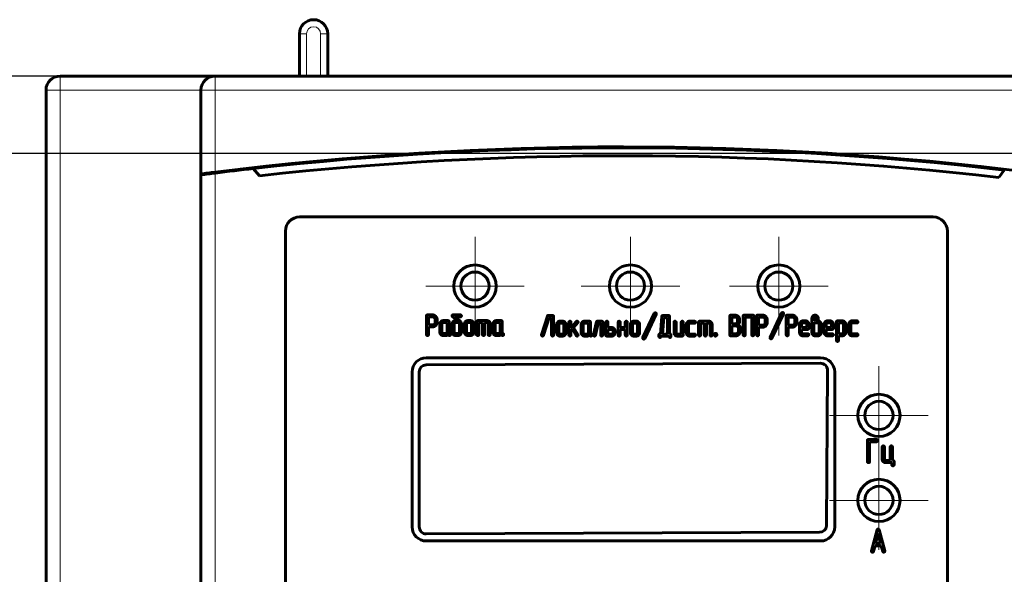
# Model space of a CAD drawing. Header units: millimetres. Extents: x 0 to 420, y 0 to 594.
# Tile 5 of 8: x 77 to 147, y 291 to 330. Entities that reach past the tile are written whole.
import ezdxf

# ---------------------------------------------------------------- set-up
doc = ezdxf.new("R2010")
doc.units = ezdxf.units.MM
for name, pattern in [('K5LT_AXLED', [12, 7.5, -1.5, 1.5, -1.5]), ('K5LT_BASIC', [0]), ('K5LT_THIN', [0])]:
    doc.linetypes.add(name, pattern=pattern)
doc.layers.add('Системный слой', color=7, linetype='Continuous')
doc.styles.add('KDIMTEXTSTYLE', font='GOST_AU.SHX', dxfattribs={"width": 0.96, "oblique": 15, "height": 5})
doc.dimstyles.new('KDIMSTYLE (1.00)', dxfattribs={"dimtxt": 5, "dimasz": 1, "dimexe": 2, "dimexo": 0, "dimgap": 1, "dimtad": 1, "dimtxsty": 'KDIMTEXTSTYLE', "dimsah": 1, "dimcen": 0, "dimdle": 1, "dimadec": 0, "dimazin": 0, "dimtfac": 0.667, "dimtmove": 0, "dimatfit": 3, "dimfxl": 1, "dimtvp": 1, "dimtolj": 1, "dimtzin": 0, "dimarcsym": 0})

# ---------------------------------------------------------------- blocks, each defined once
blk = doc.blocks.new('KDIMARROW_01')
at = {"layer": 'Системный слой'}
blk.add_hatch(color=0, dxfattribs=at).paths.add_polyline_path([(0, 0), (-5, 0.658), (-4.5, 0), (-5, -0.658)])
at = {"layer": 'Системный слой', "color": 0, "linetype": 'K5LT_THIN', "lineweight": 18}
for p, q in [((-4.5, 0), (-5, 0.658)), ((-5, 0.658), (0, 0)), ((0, 0), (-5, -0.658)), ((-5, -0.658), (-4.5, 0)), ((0, 0), (-1, 0))]:
    blk.add_line(p, q, dxfattribs=at)
blk = doc.blocks.new('U2')
at = {"layer": 'Системный слой', "color": 30, "linetype": 'K5LT_AXLED', "lineweight": 18, "true_color": 0xff8000}
for q in [(109.644, 314.987), (106.144, 311.487), (113.144, 311.487), (109.644, 307.987)]:
    blk.add_line((109.644, 311.487), q, dxfattribs=at)
blk = doc.blocks.new('U6')
at = {"layer": 'Системный слой', "color": 30, "linetype": 'K5LT_AXLED', "lineweight": 18, "true_color": 0xff8000}
for q in [(120.684, 314.987), (117.184, 311.487), (124.184, 311.487), (120.684, 307.987)]:
    blk.add_line((120.684, 311.487), q, dxfattribs=at)
blk = doc.blocks.new('U7')
at = {"layer": 'Системный слой', "color": 30, "linetype": 'K5LT_AXLED', "lineweight": 18, "true_color": 0xff8000}
for q in [(131.216, 314.987), (127.716, 311.487), (134.716, 311.487), (131.216, 307.987)]:
    blk.add_line((131.216, 311.487), q, dxfattribs=at)
blk = doc.blocks.new('U8')
at = {"layer": 'Системный слой', "color": 30, "linetype": 'K5LT_AXLED', "lineweight": 18, "true_color": 0xff8000}
for q in [(138.328, 299.778), (134.828, 296.278), (141.828, 296.278), (138.328, 292.778)]:
    blk.add_line((138.328, 296.278), q, dxfattribs=at)
blk = doc.blocks.new('U9')
at = {"layer": 'Системный слой', "color": 30, "linetype": 'K5LT_AXLED', "lineweight": 18, "true_color": 0xff8000}
for q in [(138.328, 305.811), (134.828, 302.311), (141.828, 302.311), (138.328, 298.811)]:
    blk.add_line((138.328, 302.311), q, dxfattribs=at)

msp = doc.modelspace()

# ---------------------------------------------------------------- linework, layer by layer
at = {"layer": 'Системный слой', "color": 150, "linetype": 'K5LT_BASIC', "lineweight": 60, "true_color": 0x0080ff}
for p, q in [((97.183, 326.397), (97.183, 329.397)), ((99.183, 326.397), (99.183, 329.397)), ((91.183, 326.397), (80.183, 326.397)), ((149.183, 326.397), (91.183, 326.397)), ((79.183, 325.397), (79.183, 246.583)), ((90.183, 325.397), (90.183, 319.448)), ((93.901, 319.832), (94.349, 319.319)), ((146.836, 319.207), (147.229, 319.726)), ((90.183, 319.383), (90.183, 319.448)), ((90.183, 319.383), (90.183, 246.56)), ((142.184, 316.397), (97.184, 316.397)), ((96.184, 315.397), (96.184, 252.397)), ((143.184, 252.397), (143.184, 315.397)), ((106.199, 308.054), (106.199, 309.374)), ((106.271, 309.444), (106.626, 309.444)), ((106.342, 308.732), (106.342, 309.303)), ((106.342, 309.303), (106.626, 309.303)), ((106.81, 309.12), (106.81, 308.916)), ((106.953, 309.12), (106.953, 308.917)), ((107.376, 309.036), (107.731, 309.036)), ((108.045, 309.324), (108.028, 309.346)), ((108.366, 309.036), (108.045, 309.324)), ((108.096, 309.444), (108.604, 309.444)), ((108.604, 309.303), (108.242, 309.303)), ((108.242, 309.303), (108.608, 308.975)), ((108.249, 309.036), (108.366, 309.036)), ((109.122, 309.036), (109.325, 309.036)), ((109.843, 309.036), (110.5, 309.036)), ((111.146, 309.036), (111.501, 309.036)), ((114.374, 308.035), (114.781, 309.355)), ((114.904, 309.264), (114.514, 307.999)), ((114.85, 309.404), (115.154, 309.404)), ((115.083, 309.264), (114.904, 309.264)), ((115.083, 308.015), (115.083, 309.264)), ((115.225, 309.335), (115.225, 308.015)), ((121.562, 307.831), (122.377, 309.554)), ((122.506, 309.495), (121.694, 307.773)), ((122.377, 309.554), (122.395, 309.577)), ((122.395, 309.577), (122.435, 309.595)), ((122.811, 308.084), (122.908, 309.34)), ((122.928, 309.386), (122.947, 309.397)), ((122.947, 309.397), (122.979, 309.404)), ((122.954, 308.084), (123.046, 309.264)), ((122.979, 309.404), (123.387, 309.404)), ((123.046, 309.264), (123.316, 309.264)), ((123.316, 309.264), (123.316, 308.084)), ((123.459, 309.335), (123.459, 308.085)), ((127.734, 308.035), (127.734, 309.355)), ((127.806, 309.424), (128.111, 309.424)), ((127.877, 309.284), (128.11, 309.284)), ((127.877, 308.813), (127.877, 309.284)), ((128.292, 309.101), (128.292, 308.999)), ((128.413, 309.225), (128.43, 309.167)), ((128.43, 309.167), (128.435, 309.133)), ((128.435, 309.133), (128.435, 308.999)), ((128.686, 308.035), (128.686, 309.355)), ((128.758, 309.424), (129.368, 309.424)), ((129.298, 309.284), (128.829, 309.284)), ((128.829, 309.284), (128.829, 308.035)), ((129.298, 308.035), (129.298, 309.284)), ((129.44, 309.355), (129.44, 308.035)), ((129.639, 308.035), (129.639, 309.355)), ((129.711, 309.424), (130.066, 309.424)), ((129.782, 309.284), (130.066, 309.284)), ((129.782, 308.712), (129.782, 309.284)), ((130.25, 309.101), (130.25, 308.897)), ((130.393, 309.1), (130.393, 308.897)), ((130.599, 307.851), (131.414, 309.574)), ((131.543, 309.515), (130.731, 307.792)), ((131.414, 309.574), (131.432, 309.597)), ((131.432, 309.597), (131.473, 309.614)), ((131.742, 308.035), (131.742, 309.355)), ((131.814, 309.424), (132.17, 309.424)), ((131.885, 308.712), (131.885, 309.284)), ((131.885, 309.284), (132.17, 309.284)), ((132.353, 309.101), (132.353, 308.897)), ((132.496, 309.1), (132.496, 308.897)), ((133.569, 308.187), (133.569, 309.203)), ((133.713, 309.02), (133.713, 309.203)), ((133.757, 309.068), (133.713, 309.02)), ((106.626, 308.732), (106.342, 308.732)), ((106.626, 308.592), (106.342, 308.592)), ((106.342, 308.592), (106.342, 308.054)), ((107.152, 308.207), (107.152, 308.815)), ((107.294, 308.206), (107.294, 308.815)), ((107.375, 308.896), (107.66, 308.896)), ((107.66, 308.896), (107.66, 308.206)), ((107.802, 308.967), (107.802, 308.207)), ((108.025, 308.207), (108.025, 308.815)), ((108.168, 308.206), (108.168, 308.815)), ((108.249, 308.896), (108.451, 308.896)), ((108.533, 308.815), (108.533, 308.206)), ((108.608, 308.975), (108.61, 308.973)), ((108.61, 308.973), (108.614, 308.969)), ((108.676, 308.817), (108.676, 308.207)), ((108.898, 308.207), (108.898, 308.815)), ((109.041, 308.206), (109.041, 308.815)), ((109.121, 308.896), (109.325, 308.896)), ((109.406, 308.815), (109.406, 308.206)), ((109.549, 308.815), (109.549, 308.207)), ((109.771, 308.055), (109.771, 308.967)), ((109.914, 308.896), (109.914, 308.055)), ((110.176, 308.896), (109.914, 308.896)), ((110.176, 308.055), (110.176, 308.896)), ((110.5, 308.896), (110.319, 308.896)), ((110.319, 308.896), (110.319, 308.055)), ((110.581, 308.055), (110.581, 308.816)), ((110.723, 308.815), (110.723, 308.055)), ((110.922, 308.207), (110.922, 308.815)), ((111.065, 308.206), (111.065, 308.815)), ((111.145, 308.896), (111.43, 308.896)), ((111.43, 308.896), (111.43, 308.206)), ((111.573, 308.967), (111.573, 308.207)), ((115.442, 308.167), (115.442, 308.775)), ((115.585, 308.167), (115.585, 308.776)), ((115.666, 308.997), (115.869, 308.997)), ((115.666, 308.856), (115.87, 308.856)), ((115.95, 308.776), (115.95, 308.167)), ((116.093, 308.775), (116.093, 308.167)), ((116.315, 308.015), (116.315, 308.927)), ((116.458, 308.518), (116.842, 308.972)), ((116.458, 308.927), (116.458, 308.518)), ((116.546, 308.447), (116.458, 308.337)), ((116.458, 308.337), (116.458, 308.015)), ((116.832, 307.98), (116.546, 308.447)), ((116.954, 308.893), (116.641, 308.543)), ((116.641, 308.543), (116.957, 308.05)), ((117.189, 308.167), (117.189, 308.775)), ((117.331, 308.167), (117.331, 308.776)), ((117.412, 308.856), (117.697, 308.856)), ((117.413, 308.997), (117.768, 308.997)), ((117.697, 308.856), (117.697, 308.167)), ((117.839, 308.927), (117.839, 308.168)), ((118.064, 308.029), (118.267, 308.942)), ((118.395, 308.856), (118.205, 307.999)), ((118.337, 308.997), (118.641, 308.997)), ((118.57, 308.856), (118.395, 308.856)), ((118.57, 308.015), (118.57, 308.856)), ((118.713, 308.927), (118.713, 308.015)), ((118.935, 308.015), (118.935, 308.927)), ((119.078, 308.927), (119.078, 308.541)), ((119.078, 308.541), (119.361, 308.541)), ((119.078, 308.084), (119.078, 308.401)), ((119.078, 308.401), (119.362, 308.401)), ((119.808, 308.015), (119.808, 308.927)), ((119.951, 308.927), (119.951, 308.541)), ((119.951, 308.541), (120.316, 308.541)), ((119.951, 308.401), (119.951, 308.016)), ((120.316, 308.401), (119.951, 308.401)), ((120.316, 308.541), (120.316, 308.927)), ((120.316, 308.016), (120.316, 308.401)), ((120.459, 308.927), (120.459, 308.015)), ((120.681, 308.167), (120.681, 308.775)), ((120.824, 308.167), (120.824, 308.776)), ((120.905, 308.997), (121.108, 308.997)), ((120.905, 308.856), (121.108, 308.856)), ((121.189, 308.776), (121.189, 308.167)), ((121.332, 308.775), (121.332, 308.167)), ((123.777, 308.167), (123.777, 308.927)), ((123.92, 308.927), (123.92, 308.167)), ((124.285, 308.084), (124.285, 308.927)), ((124.428, 308.927), (124.428, 308.015)), ((124.65, 308.167), (124.65, 308.775)), ((124.793, 308.776), (124.793, 308.167)), ((125.23, 308.856), (124.873, 308.856)), ((124.874, 308.997), (125.23, 308.997)), ((125.523, 308.015), (125.523, 308.927)), ((125.595, 308.997), (126.252, 308.997)), ((125.928, 308.856), (125.666, 308.856)), ((125.666, 308.856), (125.666, 308.015)), ((125.928, 308.015), (125.928, 308.856)), ((126.071, 308.856), (126.071, 308.015)), ((126.252, 308.856), (126.071, 308.856)), ((126.333, 308.015), (126.333, 308.776)), ((126.475, 308.775), (126.475, 308.015)), ((128.11, 308.813), (127.877, 308.813)), ((127.877, 308.673), (128.161, 308.673)), ((127.877, 308.104), (127.877, 308.673)), ((128.345, 308.492), (128.345, 308.288)), ((128.488, 308.491), (128.488, 308.289)), ((130.066, 308.712), (129.782, 308.712)), ((129.782, 308.572), (129.782, 308.035)), ((130.066, 308.572), (129.782, 308.572)), ((132.17, 308.712), (131.885, 308.712)), ((131.885, 308.572), (131.885, 308.035)), ((132.169, 308.572), (131.885, 308.572)), ((132.695, 308.187), (132.695, 308.795)), ((132.838, 308.559), (132.838, 308.795)), ((133.203, 308.559), (132.838, 308.559)), ((133.274, 308.419), (132.838, 308.419)), ((132.838, 308.419), (132.838, 308.186)), ((132.918, 308.876), (133.122, 308.876)), ((132.919, 309.017), (133.122, 309.017)), ((133.203, 308.795), (133.203, 308.559)), ((133.346, 308.795), (133.346, 308.49)), ((133.713, 308.187), (133.713, 308.796)), ((133.794, 308.876), (133.995, 308.876)), ((133.928, 309.029), (133.878, 309.017)), ((133.878, 309.017), (133.995, 309.017)), ((134.076, 308.796), (134.076, 308.187)), ((134.22, 308.796), (134.22, 308.187)), ((134.441, 308.187), (134.441, 308.795)), ((134.584, 308.559), (134.584, 308.795)), ((134.949, 308.559), (134.584, 308.559)), ((135.02, 308.419), (134.584, 308.419)), ((134.584, 308.419), (134.584, 308.186)), ((134.665, 309.017), (134.868, 309.017)), ((134.665, 308.876), (134.868, 308.876)), ((134.949, 308.795), (134.949, 308.559)), ((135.092, 308.795), (135.092, 308.49)), ((135.314, 307.631), (135.314, 308.947)), ((135.386, 309.017), (135.742, 309.017)), ((135.457, 308.876), (135.743, 308.876)), ((135.457, 308.104), (135.457, 308.876)), ((135.822, 308.797), (135.822, 308.188)), ((135.965, 308.797), (135.965, 308.188)), ((136.187, 308.187), (136.187, 308.795)), ((136.33, 308.796), (136.33, 308.187)), ((136.767, 308.876), (136.411, 308.876)), ((136.412, 309.017), (136.767, 309.017)), ((107.579, 308.123), (107.375, 308.123)), ((107.579, 307.983), (107.376, 307.983)), ((107.835, 307.98), (107.816, 307.983)), ((108.451, 308.123), (108.249, 308.123)), ((108.451, 307.983), (108.25, 307.983)), ((109.325, 308.123), (109.121, 308.123)), ((109.325, 307.983), (109.122, 307.983)), ((111.349, 308.123), (111.145, 308.123)), ((111.349, 307.983), (111.146, 307.983)), ((111.605, 307.98), (111.586, 307.983)), ((114.371, 308.018), (114.374, 308.035)), ((115.87, 308.084), (115.666, 308.084)), ((115.869, 307.944), (115.666, 307.944)), ((116.957, 308.05), (116.966, 308.016)), ((117.616, 308.084), (117.412, 308.084)), ((117.616, 307.944), (117.413, 307.944)), ((117.872, 307.941), (117.853, 307.944)), ((118.063, 308.016), (118.064, 308.029)), ((119.362, 307.944), (119.007, 307.944)), ((119.362, 308.084), (119.078, 308.084)), ((119.443, 308.32), (119.443, 308.167)), ((119.586, 308.32), (119.586, 308.168)), ((121.108, 308.084), (120.905, 308.084)), ((121.108, 307.944), (120.905, 307.944)), ((122.705, 307.915), (122.705, 308.015)), ((122.777, 308.084), (122.811, 308.084)), ((123.417, 307.944), (122.848, 307.944)), ((122.848, 307.944), (122.848, 307.915)), ((123.316, 308.084), (122.954, 308.084)), ((123.417, 307.915), (123.417, 307.944)), ((123.459, 308.085), (123.485, 308.084)), ((123.56, 308.015), (123.56, 307.915)), ((124, 308.084), (124.285, 308.084)), ((124.356, 307.944), (124.001, 307.944)), ((124.873, 308.084), (125.23, 308.084)), ((125.23, 307.944), (124.874, 307.944)), ((128.161, 307.963), (127.806, 307.963)), ((128.161, 308.104), (127.877, 308.104)), ((132.918, 308.104), (133.274, 308.104)), ((133.274, 307.963), (132.919, 307.963)), ((133.995, 308.105), (133.794, 308.105)), ((133.995, 307.963), (133.794, 307.963)), ((134.664, 308.104), (135.02, 308.104)), ((135.02, 307.963), (134.665, 307.963)), ((135.743, 308.104), (135.457, 308.104)), ((135.457, 307.963), (135.457, 307.631)), ((135.742, 307.963), (135.457, 307.963)), ((136.411, 308.104), (136.767, 308.104)), ((136.767, 307.963), (136.412, 307.963)), ((134.184, 306.397), (106.184, 306.397)), ((134.173, 306.012), (106.176, 305.899)), ((105.184, 305.397), (105.184, 294.397)), ((105.678, 305.398), (105.684, 294.398)), ((134.612, 294.509), (134.675, 305.509)), ((135.184, 294.397), (135.184, 305.397)), ((137.507, 299.039), (137.507, 300.523)), ((137.587, 300.602), (138.158, 300.602)), ((138.158, 300.443), (137.668, 300.443)), ((137.668, 300.443), (137.668, 299.039)), ((138.554, 299.21), (138.554, 300.066)), ((138.716, 300.066), (138.716, 299.21)), ((139.126, 299.117), (139.126, 300.066)), ((139.287, 300.066), (139.287, 299.117)), ((138.806, 299.117), (139.126, 299.117)), ((139.24, 298.959), (138.806, 298.959)), ((139.24, 298.813), (139.24, 298.959)), ((139.287, 299.117), (139.32, 299.117)), ((139.401, 299.039), (139.401, 298.813)), ((106.186, 293.899), (134.114, 294.012)), ((137.791, 292.703), (138.191, 294.177)), ((138.09, 293.22), (138.268, 293.927)), ((138.268, 293.927), (138.447, 293.22)), ((138.346, 294.177), (138.746, 292.703)), ((106.184, 293.397), (134.184, 293.397)), ((138.054, 293.061), (137.948, 292.668)), ((138.483, 293.061), (138.054, 293.061)), ((138.447, 293.22), (138.09, 293.22)), ((138.592, 292.658), (138.483, 293.061)), ((137.788, 292.688), (137.791, 292.703)), ((138.746, 292.703), (138.749, 292.683))]:
    msp.add_line(p, q, dxfattribs=at)
at = {"layer": 'Системный слой', "color": 7, "linetype": 'K5LT_THIN', "lineweight": 18}
for p, q in [((97.183, 329.397), (97.683, 329.397)), ((97.683, 326.397), (97.683, 329.397)), ((98.683, 326.397), (98.683, 329.397)), ((98.683, 329.397), (99.183, 329.397)), ((80.183, 325.397), (80.183, 326.397)), ((91.183, 326.397), (91.183, 325.397)), ((79.183, 325.397), (80.183, 325.397)), ((80.183, 325.397), (80.183, 246.583)), ((90.183, 325.397), (80.183, 325.397)), ((91.183, 325.397), (90.183, 325.397)), ((91.183, 325.397), (91.183, 319.574)), ((149.183, 325.397), (91.183, 325.397)), ((91.183, 319.51), (91.183, 246.433))]:
    msp.add_line(p, q, dxfattribs=at)
at = {"layer": 'Системный слой', "color": 150, "linetype": 'K5LT_BASIC', "lineweight": 60, "true_color": 0x0080ff}
for centre, radius in [((109.644, 311.487), 1.5), ((120.684, 311.487), 1.5), ((131.216, 311.487), 1.5), ((109.644, 311.487), 1), ((120.684, 311.487), 1), ((131.216, 311.487), 1), ((138.328, 302.311), 1.5), ((138.328, 302.311), 1), ((138.328, 296.278), 1.5), ((138.328, 296.278), 1)]:
    msp.add_circle(centre, radius, dxfattribs=at)
for centre, radius, start, end in [((98.183, 329.397), 1, 0, 180), ((80.183, 325.397), 1, 90, 180), ((91.183, 325.397), 1, 90, 180), ((120.099, 87.368), 234, 82.86026, 97.09839), ((120.099, 87.304), 234, 83.34219, 96.42829), ((120.099, 86.74), 234, 83.43907, 96.31783), ((120.099, 87.368), 234, 97.09839, 97.3452), ((120.099, 87.304), 234, 96.42829, 97.09839), ((120.099, 87.304), 234, 97.09839, 97.3452), ((97.184, 315.397), 1, 90, 180), ((142.184, 315.397), 1, 0, 90), ((106.184, 305.397), 1, 90, 180), ((134.184, 305.397), 1, 0, 90), ((106.178, 305.399), 0.5, 90.23201, 180.02905), ((134.175, 305.512), 0.5, 359.67212, 90.23201), ((106.184, 294.397), 1, 180, 270), ((106.184, 294.399), 0.5, 180.02905, 270.23299), ((134.112, 294.512), 0.5, 270.23299, 359.67212), ((134.184, 294.397), 1, 270, 0)]:
    msp.add_arc(centre, radius, start, end, dxfattribs=at)
at = {"layer": 'Системный слой', "color": 7, "linetype": 'K5LT_THIN', "lineweight": 18}
msp.add_arc((98.183, 329.397), 0.5, 0, 180, dxfattribs=at)
at = {"layer": 'Системный слой', "color": 150, "linetype": 'K5LT_BASIC', "lineweight": 60, "true_color": 0x0080ff}
for points in [[(106.271, 309.444), (106.199, 309.444), (106.199, 309.374)], [(106.857, 309.349), (106.76, 309.444), (106.626, 309.444)], [(106.756, 309.249), (106.702, 309.303), (106.626, 309.303)], [(106.81, 309.12), (106.81, 309.195), (106.756, 309.249)], [(106.953, 309.12), (106.953, 309.254), (106.857, 309.349)], [(107.376, 309.036), (107.278, 309.036), (107.215, 308.967)], [(107.802, 308.967), (107.802, 309.036), (107.731, 309.036)], [(108.038, 309.426), (108.017, 309.409), (108.017, 309.382)], [(108.017, 309.382), (108.017, 309.363), (108.028, 309.346)], [(108.096, 309.444), (108.06, 309.444), (108.038, 309.426)], [(108.249, 309.036), (108.153, 309.036), (108.089, 308.972)], [(108.653, 309.422), (108.631, 309.444), (108.604, 309.444)], [(108.604, 309.303), (108.638, 309.303), (108.657, 309.326)], [(108.676, 309.375), (108.676, 309.4), (108.653, 309.422)], [(108.657, 309.326), (108.676, 309.349), (108.676, 309.375)], [(109.122, 309.036), (109.024, 309.036), (108.961, 308.967)], [(109.483, 308.972), (109.418, 309.036), (109.325, 309.036)], [(109.843, 309.036), (109.771, 309.036), (109.771, 308.967)], [(110.658, 308.972), (110.593, 309.036), (110.5, 309.036)], [(111.146, 309.036), (111.048, 309.036), (110.985, 308.967)], [(111.573, 308.967), (111.573, 309.036), (111.501, 309.036)], [(114.85, 309.404), (114.796, 309.404), (114.781, 309.355)], [(115.225, 309.335), (115.225, 309.404), (115.154, 309.404)], [(122.493, 309.574), (122.472, 309.595), (122.435, 309.595)], [(122.514, 309.527), (122.514, 309.556), (122.493, 309.574)], [(122.506, 309.495), (122.514, 309.509), (122.514, 309.527)], [(122.928, 309.386), (122.908, 309.368), (122.908, 309.34)], [(123.459, 309.335), (123.459, 309.404), (123.387, 309.404)], [(127.806, 309.424), (127.734, 309.424), (127.734, 309.355)], [(128.24, 309.23), (128.187, 309.284), (128.11, 309.284)], [(128.332, 309.337), (128.245, 309.424), (128.111, 309.424)], [(128.292, 309.101), (128.292, 309.177), (128.24, 309.23)], [(128.413, 309.225), (128.39, 309.283), (128.332, 309.337)], [(128.758, 309.424), (128.686, 309.424), (128.686, 309.355)], [(129.44, 309.355), (129.44, 309.424), (129.368, 309.424)], [(129.711, 309.424), (129.639, 309.424), (129.639, 309.355)], [(130.296, 309.329), (130.2, 309.424), (130.066, 309.424)], [(130.196, 309.23), (130.142, 309.284), (130.066, 309.284)], [(130.25, 309.101), (130.25, 309.175), (130.196, 309.23)], [(130.393, 309.1), (130.393, 309.234), (130.296, 309.329)], [(131.53, 309.594), (131.509, 309.614), (131.473, 309.614)], [(131.551, 309.547), (131.551, 309.576), (131.53, 309.594)], [(131.543, 309.515), (131.551, 309.529), (131.551, 309.547)], [(131.814, 309.424), (131.742, 309.424), (131.742, 309.355)], [(132.4, 309.329), (132.303, 309.424), (132.17, 309.424)], [(132.299, 309.23), (132.245, 309.284), (132.17, 309.284)], [(132.353, 309.101), (132.353, 309.175), (132.299, 309.23)], [(132.496, 309.1), (132.496, 309.234), (132.4, 309.329)], [(133.639, 309.367), (133.569, 309.304), (133.569, 309.203)], [(133.793, 309.422), (133.703, 309.422), (133.639, 309.367)], [(133.733, 309.259), (133.713, 309.242), (133.713, 309.203)], [(133.793, 309.282), (133.758, 309.282), (133.733, 309.259)], [(133.757, 309.068), (133.788, 309.089), (133.842, 309.14)], [(133.924, 309.375), (133.884, 309.422), (133.793, 309.422)], [(133.85, 309.261), (133.826, 309.282), (133.793, 309.282)], [(133.842, 309.14), (133.873, 309.169), (133.873, 309.204)], [(133.873, 309.204), (133.873, 309.24), (133.85, 309.261)], [(134.014, 309.23), (134.007, 309.313), (133.924, 309.375)], [(133.928, 309.029), (133.95, 309.047), (133.968, 309.066)], [(133.968, 309.066), (134.024, 309.126), (134.014, 309.23)], [(106.626, 308.732), (106.7, 308.732), (106.755, 308.784)], [(106.626, 308.592), (106.762, 308.592), (106.857, 308.687)], [(106.755, 308.784), (106.81, 308.837), (106.81, 308.916)], [(106.857, 308.687), (106.953, 308.783), (106.953, 308.917)], [(107.215, 308.967), (107.152, 308.898), (107.152, 308.815)], [(107.318, 308.872), (107.294, 308.849), (107.294, 308.815)], [(107.375, 308.896), (107.341, 308.896), (107.318, 308.872)], [(108.089, 308.972), (108.025, 308.907), (108.025, 308.815)], [(108.191, 308.872), (108.168, 308.848), (108.168, 308.815)], [(108.249, 308.896), (108.215, 308.896), (108.191, 308.872)], [(108.509, 308.872), (108.485, 308.896), (108.451, 308.896)], [(108.533, 308.815), (108.533, 308.849), (108.509, 308.872)], [(108.676, 308.817), (108.676, 308.905), (108.614, 308.969)], [(108.961, 308.967), (108.898, 308.898), (108.898, 308.815)], [(109.064, 308.872), (109.041, 308.849), (109.041, 308.815)], [(109.121, 308.896), (109.087, 308.896), (109.064, 308.872)], [(109.382, 308.872), (109.359, 308.896), (109.325, 308.896)], [(109.406, 308.815), (109.406, 308.849), (109.382, 308.872)], [(109.549, 308.815), (109.549, 308.908), (109.483, 308.972)], [(110.5, 308.896), (110.534, 308.896), (110.557, 308.872)], [(110.557, 308.872), (110.581, 308.849), (110.581, 308.816)], [(110.723, 308.815), (110.723, 308.907), (110.658, 308.972)], [(110.985, 308.967), (110.922, 308.898), (110.922, 308.815)], [(111.088, 308.872), (111.065, 308.849), (111.065, 308.815)], [(111.145, 308.896), (111.112, 308.896), (111.088, 308.872)], [(115.506, 308.927), (115.442, 308.858), (115.442, 308.775)], [(115.666, 308.997), (115.569, 308.997), (115.506, 308.927)], [(115.609, 308.833), (115.585, 308.81), (115.585, 308.776)], [(115.666, 308.856), (115.632, 308.856), (115.609, 308.833)], [(116.028, 308.932), (115.962, 308.997), (115.869, 308.997)], [(115.927, 308.833), (115.903, 308.856), (115.87, 308.856)], [(115.95, 308.776), (115.95, 308.809), (115.927, 308.833)], [(116.093, 308.775), (116.093, 308.868), (116.028, 308.932)], [(116.336, 308.973), (116.315, 308.95), (116.315, 308.927)], [(116.387, 308.997), (116.356, 308.997), (116.336, 308.973)], [(116.436, 308.978), (116.413, 308.997), (116.387, 308.997)], [(116.458, 308.927), (116.458, 308.959), (116.436, 308.978)], [(116.895, 308.997), (116.865, 308.997), (116.842, 308.972)], [(116.945, 308.975), (116.922, 308.997), (116.895, 308.997)], [(116.968, 308.925), (116.968, 308.953), (116.945, 308.975)], [(116.954, 308.893), (116.968, 308.898), (116.968, 308.925)], [(117.252, 308.927), (117.189, 308.858), (117.189, 308.775)], [(117.413, 308.997), (117.315, 308.997), (117.252, 308.927)], [(117.355, 308.833), (117.331, 308.81), (117.331, 308.776)], [(117.412, 308.856), (117.378, 308.856), (117.355, 308.833)], [(117.839, 308.927), (117.839, 308.997), (117.768, 308.997)], [(118.337, 308.997), (118.279, 308.997), (118.267, 308.942)], [(118.713, 308.927), (118.713, 308.997), (118.641, 308.997)], [(118.955, 308.973), (118.935, 308.95), (118.935, 308.927)], [(119.006, 308.997), (118.976, 308.997), (118.955, 308.973)], [(119.055, 308.978), (119.032, 308.997), (119.006, 308.997)], [(119.078, 308.927), (119.078, 308.959), (119.055, 308.978)], [(119.52, 308.477), (119.455, 308.541), (119.361, 308.541)], [(119.419, 308.378), (119.396, 308.401), (119.362, 308.401)], [(119.443, 308.32), (119.443, 308.354), (119.419, 308.378)], [(119.586, 308.32), (119.586, 308.413), (119.52, 308.477)], [(119.828, 308.973), (119.808, 308.95), (119.808, 308.927)], [(119.879, 308.997), (119.849, 308.997), (119.828, 308.973)], [(119.928, 308.978), (119.905, 308.997), (119.879, 308.997)], [(119.951, 308.927), (119.951, 308.959), (119.928, 308.978)], [(120.336, 308.973), (120.316, 308.95), (120.316, 308.927)], [(120.387, 308.997), (120.357, 308.997), (120.336, 308.973)], [(120.436, 308.978), (120.413, 308.997), (120.387, 308.997)], [(120.459, 308.927), (120.459, 308.959), (120.436, 308.978)], [(120.744, 308.927), (120.681, 308.858), (120.681, 308.775)], [(120.905, 308.997), (120.808, 308.997), (120.744, 308.927)], [(120.847, 308.833), (120.824, 308.81), (120.824, 308.776)], [(120.905, 308.856), (120.871, 308.856), (120.847, 308.833)], [(121.267, 308.932), (121.201, 308.997), (121.108, 308.997)], [(121.166, 308.833), (121.142, 308.856), (121.108, 308.856)], [(121.189, 308.776), (121.189, 308.809), (121.166, 308.833)], [(121.332, 308.775), (121.332, 308.868), (121.267, 308.932)], [(123.797, 308.973), (123.777, 308.95), (123.777, 308.927)], [(123.848, 308.997), (123.817, 308.997), (123.797, 308.973)], [(123.897, 308.978), (123.874, 308.997), (123.848, 308.997)], [(123.92, 308.927), (123.92, 308.959), (123.897, 308.978)], [(124.305, 308.973), (124.285, 308.95), (124.285, 308.927)], [(124.356, 308.997), (124.325, 308.997), (124.305, 308.973)], [(124.405, 308.978), (124.382, 308.997), (124.356, 308.997)], [(124.428, 308.927), (124.428, 308.959), (124.405, 308.978)], [(124.713, 308.927), (124.65, 308.858), (124.65, 308.775)], [(124.874, 308.997), (124.776, 308.997), (124.713, 308.927)], [(124.793, 308.776), (124.793, 308.81), (124.816, 308.833)], [(124.816, 308.833), (124.84, 308.856), (124.873, 308.856)], [(125.279, 308.975), (125.257, 308.997), (125.23, 308.997)], [(125.23, 308.856), (125.264, 308.856), (125.283, 308.879)], [(125.302, 308.928), (125.302, 308.953), (125.279, 308.975)], [(125.283, 308.879), (125.302, 308.902), (125.302, 308.928)], [(125.595, 308.997), (125.523, 308.997), (125.523, 308.927)], [(126.41, 308.932), (126.345, 308.997), (126.252, 308.997)], [(126.252, 308.856), (126.286, 308.856), (126.309, 308.833)], [(126.309, 308.833), (126.333, 308.809), (126.333, 308.776)], [(126.475, 308.775), (126.475, 308.868), (126.41, 308.932)], [(128.11, 308.813), (128.184, 308.813), (128.238, 308.867)], [(128.289, 308.617), (128.233, 308.673), (128.161, 308.673)], [(128.238, 308.867), (128.292, 308.922), (128.292, 308.999)], [(128.345, 308.492), (128.345, 308.562), (128.289, 308.617)], [(128.321, 308.764), (128.376, 308.797), (128.405, 308.859)], [(128.438, 308.657), (128.388, 308.738), (128.321, 308.764)], [(128.405, 308.859), (128.435, 308.92), (128.435, 308.999)], [(128.488, 308.491), (128.488, 308.577), (128.438, 308.657)], [(130.066, 308.712), (130.139, 308.712), (130.195, 308.765)], [(130.066, 308.572), (130.202, 308.572), (130.297, 308.668)], [(130.195, 308.765), (130.25, 308.817), (130.25, 308.897)], [(130.297, 308.668), (130.393, 308.763), (130.393, 308.897)], [(132.169, 308.572), (132.305, 308.572), (132.401, 308.668)], [(132.17, 308.712), (132.243, 308.712), (132.298, 308.765)], [(132.298, 308.765), (132.353, 308.817), (132.353, 308.897)], [(132.401, 308.668), (132.496, 308.763), (132.496, 308.897)], [(132.758, 308.947), (132.695, 308.878), (132.695, 308.795)], [(132.919, 309.017), (132.821, 309.017), (132.758, 308.947)], [(132.861, 308.853), (132.838, 308.829), (132.838, 308.795)], [(132.918, 308.876), (132.885, 308.876), (132.861, 308.853)], [(133.28, 308.952), (133.215, 309.017), (133.122, 309.017)], [(133.179, 308.853), (133.156, 308.876), (133.122, 308.876)], [(133.203, 308.795), (133.203, 308.829), (133.179, 308.853)], [(133.274, 308.419), (133.346, 308.419), (133.346, 308.49)], [(133.346, 308.795), (133.346, 308.888), (133.28, 308.952)], [(133.736, 308.852), (133.713, 308.829), (133.713, 308.796)], [(133.794, 308.876), (133.76, 308.876), (133.736, 308.852)], [(134.154, 308.953), (134.089, 309.017), (133.995, 309.017)], [(134.052, 308.853), (134.029, 308.876), (133.995, 308.876)], [(134.076, 308.796), (134.076, 308.829), (134.052, 308.853)], [(134.22, 308.796), (134.22, 308.889), (134.154, 308.953)], [(134.504, 308.947), (134.441, 308.878), (134.441, 308.795)], [(134.665, 309.017), (134.568, 309.017), (134.504, 308.947)], [(134.607, 308.853), (134.584, 308.829), (134.584, 308.795)], [(134.665, 308.876), (134.631, 308.876), (134.607, 308.853)], [(135.027, 308.952), (134.961, 309.017), (134.868, 309.017)], [(134.925, 308.853), (134.902, 308.876), (134.868, 308.876)], [(134.949, 308.795), (134.949, 308.829), (134.925, 308.853)], [(135.02, 308.419), (135.092, 308.419), (135.092, 308.49)], [(135.092, 308.795), (135.092, 308.888), (135.027, 308.952)], [(135.386, 309.017), (135.314, 309.017), (135.314, 308.947)], [(135.899, 308.952), (135.833, 309.017), (135.742, 309.017)], [(135.799, 308.853), (135.775, 308.876), (135.743, 308.876)], [(135.822, 308.797), (135.822, 308.829), (135.799, 308.853)], [(135.965, 308.797), (135.965, 308.888), (135.899, 308.952)], [(136.251, 308.947), (136.187, 308.878), (136.187, 308.795)], [(136.412, 309.017), (136.314, 309.017), (136.251, 308.947)], [(136.33, 308.796), (136.33, 308.83), (136.354, 308.853)], [(136.354, 308.853), (136.377, 308.876), (136.411, 308.876)], [(136.817, 308.995), (136.795, 309.017), (136.767, 309.017)], [(136.767, 308.876), (136.801, 308.876), (136.82, 308.899)], [(136.839, 308.948), (136.839, 308.973), (136.817, 308.995)], [(136.82, 308.899), (136.839, 308.922), (136.839, 308.948)], [(106.199, 308.054), (106.199, 308.017), (106.224, 307.998)], [(106.224, 307.998), (106.256, 307.982), (106.27, 307.982)], [(106.27, 307.982), (106.3, 307.982), (106.323, 308.001)], [(106.323, 308.001), (106.342, 308.021), (106.342, 308.054)], [(107.152, 308.207), (107.152, 308.112), (107.216, 308.048)], [(107.216, 308.048), (107.281, 307.983), (107.376, 307.983)], [(107.294, 308.206), (107.294, 308.17), (107.318, 308.147)], [(107.318, 308.147), (107.342, 308.123), (107.375, 308.123)], [(107.579, 308.123), (107.612, 308.123), (107.636, 308.147)], [(107.579, 307.983), (107.681, 307.983), (107.731, 308.052)], [(107.636, 308.147), (107.66, 308.171), (107.66, 308.206)], [(107.731, 308.052), (107.749, 308.021), (107.759, 308.015)], [(107.759, 308.015), (107.787, 307.991), (107.816, 307.983)], [(107.818, 308.152), (107.802, 308.181), (107.802, 308.207)], [(107.859, 308.118), (107.83, 308.133), (107.818, 308.152)], [(107.835, 307.98), (107.871, 307.98), (107.89, 308.004)], [(107.908, 308.054), (107.908, 308.102), (107.859, 308.118)], [(107.89, 308.004), (107.908, 308.024), (107.908, 308.054)], [(108.025, 308.207), (108.025, 308.114), (108.09, 308.049)], [(108.09, 308.049), (108.156, 307.983), (108.25, 307.983)], [(108.168, 308.206), (108.168, 308.17), (108.191, 308.147)], [(108.191, 308.147), (108.215, 308.123), (108.249, 308.123)], [(108.451, 308.123), (108.484, 308.123), (108.508, 308.147)], [(108.451, 307.983), (108.547, 307.983), (108.611, 308.049)], [(108.508, 308.147), (108.533, 308.172), (108.533, 308.206)], [(108.611, 308.049), (108.676, 308.116), (108.676, 308.207)], [(108.898, 308.207), (108.898, 308.112), (108.963, 308.048)], [(108.963, 308.048), (109.027, 307.983), (109.122, 307.983)], [(109.041, 308.206), (109.041, 308.17), (109.064, 308.147)], [(109.064, 308.147), (109.088, 308.123), (109.121, 308.123)], [(109.325, 308.123), (109.358, 308.123), (109.382, 308.147)], [(109.325, 307.983), (109.419, 307.983), (109.484, 308.048)], [(109.382, 308.147), (109.406, 308.171), (109.406, 308.206)], [(109.484, 308.048), (109.549, 308.113), (109.549, 308.207)], [(109.771, 308.055), (109.771, 308.018), (109.796, 307.998)], [(109.796, 307.998), (109.828, 307.983), (109.842, 307.983)], [(109.842, 307.983), (109.872, 307.983), (109.892, 308)], [(109.892, 308), (109.914, 308.022), (109.914, 308.055)], [(110.176, 308.055), (110.176, 308.018), (110.201, 307.998)], [(110.201, 307.998), (110.233, 307.983), (110.247, 307.983)], [(110.247, 307.983), (110.277, 307.983), (110.297, 308)], [(110.297, 308), (110.319, 308.022), (110.319, 308.055)], [(110.581, 308.055), (110.581, 308.018), (110.606, 307.998)], [(110.606, 307.998), (110.638, 307.983), (110.652, 307.983)], [(110.652, 307.983), (110.682, 307.983), (110.704, 308.002)], [(110.704, 308.002), (110.723, 308.022), (110.723, 308.055)], [(110.922, 308.207), (110.922, 308.112), (110.987, 308.048)], [(110.987, 308.048), (111.051, 307.983), (111.146, 307.983)], [(111.065, 308.206), (111.065, 308.17), (111.088, 308.147)], [(111.088, 308.147), (111.112, 308.123), (111.145, 308.123)], [(111.349, 308.123), (111.382, 308.123), (111.406, 308.147)], [(111.349, 307.983), (111.451, 307.983), (111.502, 308.052)], [(111.406, 308.147), (111.43, 308.171), (111.43, 308.206)], [(111.502, 308.052), (111.519, 308.021), (111.529, 308.015)], [(111.529, 308.015), (111.558, 307.991), (111.586, 307.983)], [(111.589, 308.152), (111.573, 308.181), (111.573, 308.207)], [(111.629, 308.118), (111.601, 308.133), (111.589, 308.152)], [(111.605, 307.98), (111.641, 307.98), (111.66, 308.004)], [(111.678, 308.054), (111.678, 308.102), (111.629, 308.118)], [(111.66, 308.004), (111.678, 308.024), (111.678, 308.054)], [(114.371, 308.018), (114.371, 307.982), (114.393, 307.963)], [(114.393, 307.963), (114.415, 307.944), (114.445, 307.944)], [(114.445, 307.944), (114.495, 307.944), (114.514, 307.999)], [(115.083, 308.015), (115.083, 307.979), (115.107, 307.959)], [(115.107, 307.959), (115.14, 307.944), (115.154, 307.944)], [(115.154, 307.944), (115.184, 307.944), (115.206, 307.963)], [(115.206, 307.963), (115.225, 307.982), (115.225, 308.015)], [(115.442, 308.167), (115.442, 308.073), (115.507, 308.008)], [(115.507, 308.008), (115.572, 307.944), (115.666, 307.944)], [(115.585, 308.167), (115.585, 308.131), (115.609, 308.107)], [(115.609, 308.107), (115.633, 308.084), (115.666, 308.084)], [(115.869, 307.944), (115.963, 307.944), (116.028, 308.008)], [(115.87, 308.084), (115.903, 308.084), (115.927, 308.107)], [(115.927, 308.107), (115.95, 308.131), (115.95, 308.167)], [(116.028, 308.008), (116.093, 308.073), (116.093, 308.167)], [(116.315, 308.015), (116.315, 307.979), (116.341, 307.958)], [(116.341, 307.958), (116.373, 307.944), (116.387, 307.944)], [(116.387, 307.944), (116.417, 307.944), (116.437, 307.961)], [(116.437, 307.961), (116.458, 307.983), (116.458, 308.015)], [(116.832, 307.98), (116.846, 307.959), (116.86, 307.951)], [(116.86, 307.951), (116.874, 307.944), (116.892, 307.944)], [(116.892, 307.944), (116.921, 307.944), (116.941, 307.961)], [(116.941, 307.961), (116.966, 307.988), (116.966, 308.016)], [(117.189, 308.167), (117.189, 308.073), (117.253, 308.008)], [(117.253, 308.008), (117.318, 307.944), (117.413, 307.944)], [(117.331, 308.167), (117.331, 308.131), (117.355, 308.107)], [(117.355, 308.107), (117.379, 308.084), (117.412, 308.084)], [(117.616, 308.084), (117.649, 308.084), (117.673, 308.107)], [(117.616, 307.944), (117.718, 307.944), (117.768, 308.012)], [(117.673, 308.107), (117.697, 308.131), (117.697, 308.167)], [(117.768, 308.012), (117.786, 307.982), (117.796, 307.976)], [(117.796, 307.976), (117.825, 307.952), (117.853, 307.944)], [(117.855, 308.112), (117.839, 308.141), (117.839, 308.168)], [(117.896, 308.079), (117.867, 308.094), (117.855, 308.112)], [(117.872, 307.941), (117.908, 307.941), (117.927, 307.965)], [(117.945, 308.015), (117.945, 308.063), (117.896, 308.079)], [(117.927, 307.965), (117.945, 307.984), (117.945, 308.015)], [(118.063, 308.016), (118.063, 307.982), (118.085, 307.963)], [(118.085, 307.963), (118.107, 307.944), (118.137, 307.944)], [(118.137, 307.944), (118.192, 307.944), (118.205, 307.999)], [(118.57, 308.015), (118.57, 307.979), (118.595, 307.958)], [(118.595, 307.958), (118.627, 307.944), (118.641, 307.944)], [(118.641, 307.944), (118.671, 307.944), (118.693, 307.963)], [(118.693, 307.963), (118.713, 307.982), (118.713, 308.015)], [(118.935, 308.015), (118.935, 307.944), (119.007, 307.944)], [(119.362, 308.084), (119.395, 308.084), (119.419, 308.108)], [(119.362, 307.944), (119.456, 307.944), (119.521, 308.009)], [(119.419, 308.108), (119.443, 308.131), (119.443, 308.167)], [(119.521, 308.009), (119.586, 308.074), (119.586, 308.168)], [(119.808, 308.015), (119.808, 307.979), (119.833, 307.958)], [(119.833, 307.958), (119.865, 307.944), (119.879, 307.944)], [(119.879, 307.944), (119.909, 307.944), (119.929, 307.961)], [(119.929, 307.961), (119.951, 307.983), (119.951, 308.016)], [(120.316, 308.016), (120.316, 307.979), (120.34, 307.959)], [(120.34, 307.959), (120.373, 307.944), (120.387, 307.944)], [(120.387, 307.944), (120.417, 307.944), (120.439, 307.963)], [(120.439, 307.963), (120.459, 307.982), (120.459, 308.015)], [(120.681, 308.167), (120.681, 308.073), (120.746, 308.008)], [(120.746, 308.008), (120.811, 307.944), (120.905, 307.944)], [(120.824, 308.167), (120.824, 308.131), (120.848, 308.107)], [(120.848, 308.107), (120.871, 308.084), (120.905, 308.084)], [(121.108, 308.084), (121.141, 308.084), (121.165, 308.107)], [(121.108, 307.944), (121.202, 307.944), (121.267, 308.008)], [(121.165, 308.107), (121.189, 308.131), (121.189, 308.167)], [(121.267, 308.008), (121.332, 308.073), (121.332, 308.167)], [(121.562, 307.831), (121.555, 307.818), (121.555, 307.801)], [(121.555, 307.801), (121.555, 307.767), (121.579, 307.748)], [(121.579, 307.748), (121.598, 307.73), (121.633, 307.73)], [(121.633, 307.73), (121.652, 307.733), (121.669, 307.742)], [(121.669, 307.742), (121.685, 307.75), (121.694, 307.773)], [(122.777, 308.084), (122.705, 308.084), (122.705, 308.015)], [(122.705, 307.915), (122.705, 307.881), (122.728, 307.862)], [(122.728, 307.862), (122.751, 307.844), (122.777, 307.844)], [(122.777, 307.844), (122.804, 307.844), (122.826, 307.866)], [(122.826, 307.866), (122.848, 307.888), (122.848, 307.915)], [(123.417, 307.915), (123.417, 307.881), (123.44, 307.862)], [(123.44, 307.862), (123.462, 307.844), (123.488, 307.844)], [(123.56, 308.015), (123.56, 308.084), (123.485, 308.084)], [(123.488, 307.844), (123.515, 307.844), (123.538, 307.866)], [(123.538, 307.866), (123.56, 307.888), (123.56, 307.915)], [(123.777, 308.167), (123.777, 308.073), (123.842, 308.008)], [(123.842, 308.008), (123.906, 307.944), (124.001, 307.944)], [(123.943, 308.107), (123.92, 308.131), (123.92, 308.167)], [(124, 308.084), (123.967, 308.084), (123.943, 308.107)], [(124.356, 307.944), (124.428, 307.944), (124.428, 308.015)], [(124.65, 308.167), (124.65, 308.073), (124.715, 308.008)], [(124.715, 308.008), (124.78, 307.944), (124.874, 307.944)], [(124.816, 308.107), (124.793, 308.131), (124.793, 308.167)], [(124.873, 308.084), (124.84, 308.084), (124.816, 308.107)], [(125.279, 308.062), (125.257, 308.084), (125.23, 308.084)], [(125.23, 307.944), (125.264, 307.944), (125.283, 307.966)], [(125.302, 308.015), (125.302, 308.04), (125.279, 308.062)], [(125.283, 307.966), (125.302, 307.989), (125.302, 308.015)], [(125.523, 308.015), (125.523, 307.979), (125.548, 307.958)], [(125.548, 307.958), (125.58, 307.944), (125.594, 307.944)], [(125.594, 307.944), (125.624, 307.944), (125.644, 307.961)], [(125.644, 307.961), (125.666, 307.983), (125.666, 308.015)], [(125.928, 308.015), (125.928, 307.979), (125.953, 307.958)], [(125.953, 307.958), (125.985, 307.944), (125.999, 307.944)], [(125.999, 307.944), (126.029, 307.944), (126.049, 307.961)], [(126.049, 307.961), (126.071, 307.983), (126.071, 308.015)], [(126.333, 308.015), (126.333, 307.979), (126.358, 307.958)], [(126.358, 307.958), (126.39, 307.944), (126.404, 307.944)], [(126.404, 307.944), (126.434, 307.944), (126.456, 307.963)], [(126.456, 307.963), (126.475, 307.982), (126.475, 308.015)], [(126.648, 308.099), (126.624, 308.063), (126.624, 308.041)], [(126.624, 308.041), (126.624, 308.002), (126.651, 307.97)], [(126.721, 308.135), (126.671, 308.135), (126.648, 308.099)], [(126.651, 307.97), (126.676, 307.944), (126.721, 307.944)], [(126.788, 308.105), (126.758, 308.135), (126.721, 308.135)], [(126.721, 307.944), (126.768, 307.944), (126.793, 307.975)], [(126.819, 308.041), (126.819, 308.075), (126.788, 308.105)], [(126.793, 307.975), (126.819, 308.006), (126.819, 308.041)], [(127.734, 308.035), (127.734, 307.963), (127.806, 307.963)], [(128.161, 308.104), (128.235, 308.104), (128.29, 308.156)], [(128.161, 307.963), (128.286, 307.963), (128.387, 308.061)], [(128.29, 308.156), (128.345, 308.208), (128.345, 308.288)], [(128.387, 308.061), (128.488, 308.158), (128.488, 308.289)], [(128.686, 308.035), (128.686, 307.998), (128.711, 307.978)], [(128.711, 307.978), (128.744, 307.963), (128.758, 307.963)], [(128.758, 307.963), (128.788, 307.963), (128.808, 307.98)], [(128.808, 307.98), (128.829, 308.002), (128.829, 308.035)], [(129.298, 308.035), (129.298, 307.998), (129.322, 307.978)], [(129.322, 307.978), (129.355, 307.963), (129.369, 307.963)], [(129.369, 307.963), (129.399, 307.963), (129.419, 307.98)], [(129.419, 307.98), (129.44, 308.002), (129.44, 308.035)], [(129.639, 308.035), (129.639, 307.998), (129.663, 307.978)], [(129.663, 307.978), (129.696, 307.963), (129.71, 307.963)], [(129.71, 307.963), (129.74, 307.963), (129.762, 307.982)], [(129.762, 307.982), (129.782, 308.001), (129.782, 308.035)], [(130.599, 307.851), (130.592, 307.838), (130.592, 307.821)], [(130.592, 307.821), (130.592, 307.787), (130.616, 307.768)], [(130.616, 307.768), (130.635, 307.75), (130.67, 307.75)], [(130.67, 307.75), (130.69, 307.753), (130.706, 307.761)], [(130.706, 307.761), (130.722, 307.77), (130.731, 307.792)], [(131.742, 308.035), (131.742, 307.998), (131.767, 307.978)], [(131.767, 307.978), (131.8, 307.963), (131.814, 307.963)], [(131.814, 307.963), (131.844, 307.963), (131.866, 307.982)], [(131.866, 307.982), (131.885, 308.001), (131.885, 308.035)], [(132.695, 308.187), (132.695, 308.093), (132.76, 308.028)], [(132.76, 308.028), (132.824, 307.963), (132.919, 307.963)], [(132.861, 308.127), (132.838, 308.151), (132.838, 308.186)], [(132.918, 308.104), (132.885, 308.104), (132.861, 308.127)], [(133.324, 308.082), (133.301, 308.104), (133.274, 308.104)], [(133.274, 307.963), (133.308, 307.963), (133.327, 307.986)], [(133.346, 308.035), (133.346, 308.06), (133.324, 308.082)], [(133.327, 307.986), (133.346, 308.009), (133.346, 308.035)], [(133.569, 308.187), (133.569, 308.095), (133.635, 308.029)], [(133.635, 308.029), (133.7, 307.963), (133.794, 307.963)], [(133.713, 308.187), (133.713, 308.152), (133.736, 308.128)], [(133.736, 308.128), (133.76, 308.105), (133.794, 308.105)], [(133.995, 308.105), (134.027, 308.105), (134.052, 308.129)], [(133.995, 307.963), (134.091, 307.963), (134.155, 308.03)], [(134.052, 308.129), (134.076, 308.153), (134.076, 308.187)], [(134.155, 308.03), (134.22, 308.096), (134.22, 308.187)], [(134.441, 308.187), (134.441, 308.093), (134.506, 308.028)], [(134.506, 308.028), (134.571, 307.963), (134.665, 307.963)], [(134.607, 308.127), (134.584, 308.151), (134.584, 308.186)], [(134.664, 308.104), (134.631, 308.104), (134.607, 308.127)], [(135.07, 308.082), (135.048, 308.104), (135.02, 308.104)], [(135.02, 307.963), (135.054, 307.963), (135.073, 307.986)], [(135.092, 308.035), (135.092, 308.06), (135.07, 308.082)], [(135.073, 307.986), (135.092, 308.009), (135.092, 308.035)], [(135.742, 307.963), (135.836, 307.963), (135.9, 308.03)], [(135.743, 308.104), (135.773, 308.104), (135.797, 308.128)], [(135.797, 308.128), (135.822, 308.153), (135.822, 308.188)], [(135.9, 308.03), (135.965, 308.096), (135.965, 308.188)], [(136.187, 308.187), (136.187, 308.093), (136.252, 308.028)], [(136.252, 308.028), (136.317, 307.963), (136.412, 307.963)], [(136.354, 308.127), (136.33, 308.151), (136.33, 308.187)], [(136.411, 308.104), (136.377, 308.104), (136.354, 308.127)], [(136.817, 308.082), (136.794, 308.104), (136.767, 308.104)], [(136.767, 307.963), (136.801, 307.963), (136.82, 307.986)], [(136.839, 308.035), (136.839, 308.06), (136.817, 308.082)], [(136.82, 307.986), (136.839, 308.009), (136.839, 308.035)], [(135.314, 307.631), (135.314, 307.597), (135.337, 307.578)], [(135.337, 307.578), (135.36, 307.559), (135.386, 307.559)], [(135.386, 307.559), (135.413, 307.559), (135.435, 307.582)], [(135.435, 307.582), (135.457, 307.604), (135.457, 307.631)], [(137.587, 300.602), (137.507, 300.602), (137.507, 300.523)], [(138.214, 300.577), (138.189, 300.602), (138.158, 300.602)], [(138.158, 300.443), (138.197, 300.443), (138.218, 300.469)], [(138.239, 300.524), (138.239, 300.552), (138.214, 300.577)], [(138.218, 300.469), (138.239, 300.495), (138.239, 300.524)], [(138.577, 300.118), (138.554, 300.092), (138.554, 300.066)], [(138.635, 300.144), (138.6, 300.144), (138.577, 300.118)], [(138.69, 300.123), (138.664, 300.144), (138.635, 300.144)], [(138.716, 300.066), (138.716, 300.102), (138.69, 300.123)], [(139.149, 300.118), (139.126, 300.092), (139.126, 300.066)], [(139.206, 300.144), (139.172, 300.144), (139.149, 300.118)], [(139.261, 300.123), (139.236, 300.144), (139.206, 300.144)], [(139.287, 300.066), (139.287, 300.102), (139.261, 300.123)], [(137.507, 299.039), (137.507, 298.997), (137.535, 298.975)], [(137.535, 298.975), (137.571, 298.958), (137.587, 298.958)], [(137.587, 298.958), (137.621, 298.958), (137.646, 298.98)], [(137.646, 298.98), (137.668, 299.001), (137.668, 299.039)], [(138.554, 299.21), (138.554, 299.104), (138.627, 299.031)], [(138.627, 299.031), (138.7, 298.959), (138.806, 298.959)], [(138.742, 299.144), (138.716, 299.17), (138.716, 299.21)], [(138.806, 299.117), (138.768, 299.117), (138.742, 299.144)], [(139.24, 298.813), (139.24, 298.774), (139.265, 298.753)], [(139.265, 298.753), (139.291, 298.732), (139.32, 298.732)], [(139.401, 299.039), (139.401, 299.117), (139.32, 299.117)], [(139.32, 298.732), (139.351, 298.732), (139.376, 298.757)], [(139.376, 298.757), (139.401, 298.782), (139.401, 298.813)], [(138.268, 294.245), (138.208, 294.245), (138.191, 294.177)], [(138.346, 294.177), (138.328, 294.245), (138.268, 294.245)], [(137.788, 292.688), (137.788, 292.648), (137.813, 292.626)], [(137.813, 292.626), (137.838, 292.605), (137.87, 292.605)], [(137.87, 292.605), (137.898, 292.605), (137.92, 292.621)], [(137.92, 292.621), (137.942, 292.638), (137.948, 292.668)], [(138.592, 292.658), (138.599, 292.633), (138.62, 292.619)], [(138.62, 292.619), (138.64, 292.605), (138.667, 292.605)], [(138.667, 292.605), (138.697, 292.605), (138.722, 292.625)], [(138.722, 292.625), (138.749, 292.654), (138.749, 292.683)]]:
    msp.add_open_spline(points, degree=2, dxfattribs=at)

# ---------------------------------------------------------------- block references
at = {"layer": 'Системный слой'}
for name in ['U2', 'U6', 'U7', 'U9', 'U8']:
    msp.add_blockref(name, (0, 0), dxfattribs=at)

# ---------------------------------------------------------------- dimensions: what is measured, and where the dimension line sits
at = {"layer": 'Системный слой', "color": 7}
for base, p1, p2, location, text in [((53.016, 326.397), (104.865, 181.397), (105.131, 326.397), (53.016, 253.897), '\\H5.0;\\W0.965;\\Q15;\\H5.0;\\W0.965;\\Q15;\\Q15;\\H7.00;В\\Q15;\\H5.00;'), ((70.191, 186.897), (155.683, 320.897), (84.683, 186.897), (70.191, 253.897), '\\H5.0;\\W0.965;\\Q15;\\H5.0;\\W0.965;\\Q15;\\Q15;\\H7.00;В1\\Q15;\\H5.00;')]:
    msp.add_linear_dim(base=base, p1=p1, p2=p2, angle=90, location=location, text=text, dimstyle='KDIMSTYLE (1.00)', override={"dimexo": 0, "dimblk1": 'KDIMARROW_01', "dimblk2": 'KDIMARROW_01', "dimse1": 0, "dimse2": 0, "dimclrt": 7, "dimtolj": 1}, dxfattribs=at).render()
msp.add_linear_dim(base=(84.683, 147.194), p1=(155.683, 320.897), p2=(84.683, 186.897), location=(120.183, 147.194), text='\\H5.0;\\W0.965;\\Q15;\\H5.0;\\W0.965;\\Q15;\\Q15;\\H7.00;Ш1\\Q15;\\H5.00;', dimstyle='KDIMSTYLE (1.00)', override={"dimexo": 0, "dimblk1": 'KDIMARROW_01', "dimblk2": 'KDIMARROW_01', "dimse1": 0, "dimse2": 0, "dimclrt": 7, "dimtolj": 1}, dxfattribs=at).render()

doc.saveas('drawing.dxf')
